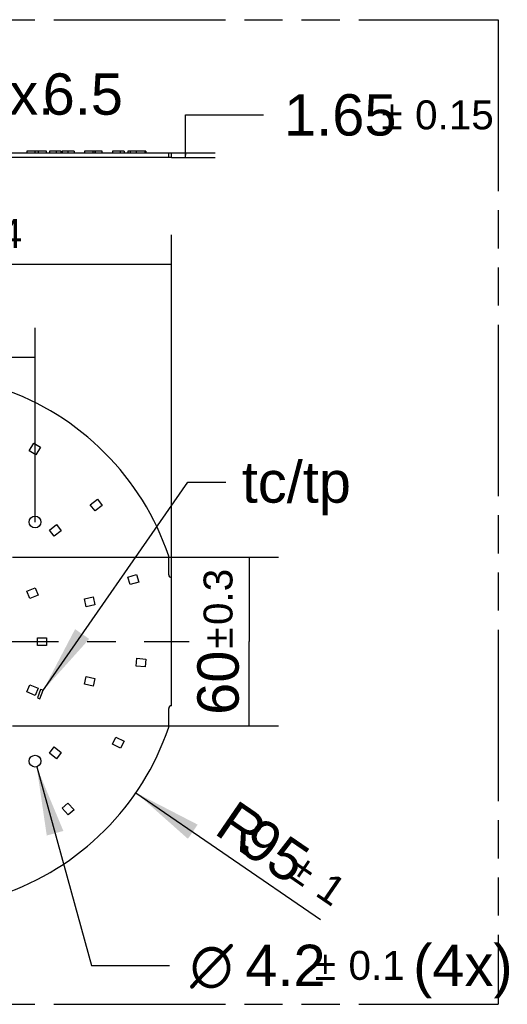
# Model space of a CAD drawing. Header units: millimetres. Extents: x 0 to 210, y 0 to 297.
# Tile 19 of 29: x 126 to 151, y 133 to 183. Entities that reach past the tile are written whole.
import ezdxf
from ezdxf.enums import TextEntityAlignment as Align

# ---------------------------------------------------------------- set-up
doc = ezdxf.new("R2010")
doc.units = ezdxf.units.MM
doc.header["$LTSCALE"] = 19.36
doc.linetypes.add('CENTER', pattern=[0.6, 0.375, -0.075, 0.075, -0.075])
doc.linetypes.add('PHANTOM', pattern=[0.8, 0.45, -0.05, 0.1, -0.05, 0.1, -0.05])
doc.layers.get('0').update_dxf_attribs({"linetype": 'CONTINUOUS'})
for name, color, linetype in [('DEFAULT_3', 7, 'PHANTOM'), ('Z_DIM_2D', 7, 'CONTINUOUS'), ('Z_NOTICE', 7, 'CONTINUOUS'), ('Z_START_DATUMS', 7, 'CONTINUOUS')]:
    doc.layers.add(name, color=color, linetype=linetype)
doc.styles.get("Standard").update_dxf_attribs({"font": 'txt', "width": 0.7})
doc.styles.add('TEXTSTYLE_3', font='helveticaneueltw1g-ltcn.otf')
doc.styles.add('TEXTSTYLE_4', font='gdt', dxfattribs={"width": 0.7})
doc.dimstyles.new('DIMSTYLE_1', dxfattribs={"dimtxt": 2.1, "dimasz": 3.5, "dimexe": 1.5, "dimexo": 0, "dimgap": 1.05, "dimtad": 1, "dimlfac": 7.000007, "dimdsep": 46, "dimtxsty": 'TEXTSTYLE_3', "dimblk": '_FILLED', "dimblk1": '_FILLED', "dimblk2": '_FILLED', "dimcen": 0.09, "dimclrt": 5, "dimazin": 2, "dimtol": 1, "dimtp": 0.15, "dimtm": 0.15, "dimtfac": 1, "dimtofl": 0, "dimtmove": 0, "dimatfit": 3, "dimldrblk": '_FILLED', "dimfxl": 0, "dimtolj": 1, "dimarcsym": 0})
doc.dimstyles.new('DIMSTYLE_2', dxfattribs={"dimtxt": 2.1, "dimasz": 3.5, "dimexe": 1.5, "dimexo": 0, "dimgap": 1.05, "dimtad": 1, "dimlfac": 7.000007, "dimdsep": 46, "dimtxsty": 'TEXTSTYLE_3', "dimblk": '_FILLED', "dimblk1": '_FILLED', "dimblk2": '_FILLED', "dimcen": 0.09, "dimclrt": 5, "dimazin": 2, "dimtp": 0.2, "dimtm": 0.2, "dimtfac": 1, "dimtofl": 0, "dimtmove": 0, "dimatfit": 3, "dimldrblk": '_FILLED', "dimfxl": 0, "dimtolj": 1, "dimarcsym": 0})
doc.dimstyles.new('DIMSTYLE_3', dxfattribs={"dimtxt": 2.1, "dimasz": 3.5, "dimexe": 1.5, "dimexo": 0, "dimgap": 0.525, "dimtad": 1, "dimlfac": 7.000007, "dimdsep": 46, "dimtxsty": 'TEXTSTYLE_3', "dimblk": '_FILLED', "dimblk1": '_FILLED', "dimblk2": '_FILLED', "dimcen": 0.09, "dimclrt": 5, "dimazin": 2, "dimtol": 1, "dimtp": 0.3, "dimtm": 0.3, "dimtfac": 1, "dimtofl": 0, "dimtmove": 0, "dimatfit": 3, "dimldrblk": '_FILLED', "dimfxl": 0, "dimtolj": 1, "dimarcsym": 0})
doc.dimstyles.new('DIMSTYLE_4', dxfattribs={"dimtxt": 2.1, "dimasz": 3.5, "dimexe": 1.5, "dimexo": 0, "dimtad": 1, "dimlfac": 7.000007, "dimdsep": 46, "dimtxsty": 'TEXTSTYLE_3', "dimblk": '_FILLED', "dimblk1": '_FILLED', "dimblk2": '_FILLED', "dimcen": 0.09, "dimclrt": 5, "dimazin": 2, "dimtol": 1, "dimtp": 0.1, "dimtm": 0.1, "dimtfac": 1, "dimtofl": 0, "dimtmove": 0, "dimatfit": 1, "dimldrblk": '_FILLED', "dimfxl": 0, "dimtolj": 1, "dimarcsym": 0})
doc.dimstyles.new('DIMSTYLE_5', dxfattribs={"dimtxt": 2.1, "dimasz": 3.5, "dimexe": 1.5, "dimexo": 0, "dimtad": 1, "dimlfac": 7.000007, "dimdsep": 46, "dimtxsty": 'TEXTSTYLE_3', "dimblk": '_FILLED', "dimblk1": '_FILLED', "dimblk2": '_FILLED', "dimcen": 0.09, "dimclrt": 5, "dimazin": 2, "dimtol": 1, "dimtp": 1, "dimtm": 1, "dimtfac": 1, "dimtofl": 0, "dimtmove": 0, "dimatfit": 3, "dimldrblk": '_FILLED', "dimfxl": 0, "dimtolj": 1, "dimarcsym": 0})
doc.dimstyles.new('DIMSTYLE_6', dxfattribs={"dimtxt": 2.1, "dimasz": 3.5, "dimexe": 1.5, "dimexo": 0, "dimgap": 0.525, "dimtad": 1, "dimlfac": 7.000007, "dimdsep": 46, "dimtxsty": 'TEXTSTYLE_3', "dimblk": '_FILLED', "dimblk1": '_FILLED', "dimblk2": '_FILLED', "dimcen": 0.09, "dimclrt": 5, "dimazin": 2, "dimtol": 1, "dimtp": 0.2, "dimtm": 0.2, "dimtfac": 1, "dimtofl": 0, "dimtmove": 0, "dimatfit": 3, "dimldrblk": '_FILLED', "dimfxl": 0, "dimtolj": 1, "dimarcsym": 0})
doc.dimstyles.new('DIMSTYLE_7', dxfattribs={"dimtxt": 2.1, "dimasz": 3.5, "dimexe": 1.5, "dimexo": 0, "dimgap": 0.525, "dimtad": 1, "dimlfac": 7.000007, "dimdsep": 46, "dimtxsty": 'TEXTSTYLE_3', "dimblk": '_FILLED', "dimblk1": '_FILLED', "dimblk2": '_FILLED', "dimcen": 0.09, "dimclrt": 5, "dimazin": 2, "dimtol": 1, "dimtp": 0.4, "dimtm": 0.4, "dimtfac": 1, "dimtofl": 0, "dimtmove": 0, "dimatfit": 3, "dimldrblk": '_FILLED', "dimfxl": 0, "dimtolj": 1, "dimarcsym": 0})
doc.dimstyles.get("Standard").update_dxf_attribs({"dimtxt": 3.5, "dimasz": 3.5, "dimexe": 1.5, "dimexo": 0, "dimtad": 1, "dimdsep": 46, "dimtxsty": 'Standard', "dimblk": '_FILLED', "dimblk1": '_FILLED', "dimblk2": '_FILLED', "dimcen": 0.09, "dimclrt": 5, "dimazin": 2, "dimtol": 1, "dimtp": 0.05, "dimtm": 0.05, "dimtfac": 1, "dimtofl": 0, "dimtmove": 0, "dimatfit": 3, "dimldrblk": '_FILLED', "dimfxl": 0, "dimtolj": 1, "dimarcsym": 0})

# ---------------------------------------------------------------- blocks, each defined once
blk = doc.blocks.new('*D5')
at = {"layer": 'Z_DIM_2D', "color": 2, "linetype": 'Continuous', "transparency": 16777216}
for p, q in [((134.258, 175.805), (134.258, 177.847)), ((134.258, 177.847), (138.208, 177.847)), ((133.546, 175.923), (135.758, 175.923)), ((133.546, 175.687), (135.758, 175.687)), ((134.258, 175.923), (134.258, 175.805)), ((134.258, 175.687), (134.258, 175.805))]:
    blk.add_line(p, q, dxfattribs=at)
at = {"layer": 'Z_DIM_2D', "color": 5, "linetype": 'Continuous', "transparency": 16777216}
for s, height, style, p in [('1.65', 2.1, 'TEXTSTYLE_3', (139.258, 176.797)), ('`', 1.47, 'TEXTSTYLE_4', (144.195, 177.112)), ('0.15', 1.47, 'TEXTSTYLE_3', (145.91, 177.112))]:
    blk.add_text(s, height=height, dxfattribs=dict(at, style=style)).set_placement(p)
blk = doc.blocks.new('_FILLED')
at = {"color": 0, "linetype": 'ByBlock'}
blk.add_solid([(0, 0), (-1, 0.125), (-1, -0.125)], dxfattribs=at)
blk = doc.blocks.new('_NONE')
blk = doc.blocks.new('*D6')
at = {"layer": 'Z_DIM_2D', "color": 2, "linetype": 'Continuous', "transparency": 16777216}
for p, q in [((116.235, 176.126), (116.235, 178.904)), ((116.235, 178.904), (120.185, 178.904)), ((119.75, 176.566), (114.735, 176.566)), ((116.235, 176.566), (116.235, 176.126)), ((116.235, 175.687), (116.235, 176.126)), ((117.288, 175.687), (114.735, 175.687))]:
    blk.add_line(p, q, dxfattribs=at)
at = {"layer": 'Z_DIM_2D', "color": 5, "linetype": 'Continuous', "transparency": 16777216, "style": 'TEXTSTYLE_3'}
for s, p in [('6.5', (127.002, 177.854)), ('max. ', (121.235, 177.854))]:
    blk.add_text(s, height=2.1, dxfattribs=at).set_placement(p)
blk = doc.blocks.new('*D7')
at = {"layer": 'Z_DIM_2D', "color": 2, "linetype": 'Continuous', "transparency": 16777216}
for p, q in [((125.475, 155.386), (138.981, 155.386)), ((137.481, 155.386), (137.481, 151.1)), ((137.481, 146.815), (137.481, 151.1)), ((125.475, 146.815), (138.981, 146.815))]:
    blk.add_line(p, q, dxfattribs=at)
at = {"layer": 'Z_DIM_2D', "color": 5, "linetype": 'Continuous', "transparency": 16777216}
for s, height, style, p in [('0.3', 1.47, 'TEXTSTYLE_3', (136.641, 153.368)), ('`', 1.47, 'TEXTSTYLE_4', (136.641, 151.277)), ('60', 2.1, 'TEXTSTYLE_3', (136.956, 149.009))]:
    blk.add_text(s, height=height, rotation=90, dxfattribs=dict(at, style=style)).set_placement(p, align=Align.CENTER)
blk = doc.blocks.new('*D9')
at = {"layer": 'Z_DIM_2D', "color": 2, "linetype": 'Continuous', "transparency": 16777216}
for p, q in [((126.698, 144.74), (129.489, 134.657)), ((129.489, 134.657), (133.439, 134.657))]:
    blk.add_line(p, q, dxfattribs=at)
at = {"layer": 'Z_DIM_2D', "color": 2, "linetype": 'Continuous', "transparency": 16777216, "xscale": 3.5, "yscale": 3.5, "zscale": 3.5, "rotation": 105.4742677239}
blk.add_blockref('_FILLED', (126.698, 144.74), dxfattribs=at)
at = {"layer": 'Z_DIM_2D', "color": 5, "linetype": 'Continuous', "transparency": 16777216}
for s, height, style, p in [('4.2', 2.1, 'TEXTSTYLE_3', (137.289, 133.607)), ('`', 1.47, 'TEXTSTYLE_4', (140.815, 133.922)), (' (4x)', 2.1, 'TEXTSTYLE_3', (144.998, 133.607)), ('n', 2.1, 'TEXTSTYLE_4', (134.489, 133.607)), ('0.1', 1.47, 'TEXTSTYLE_3', (142.53, 133.922))]:
    blk.add_text(s, height=height, dxfattribs=dict(at, style=style)).set_placement(p)
blk = doc.blocks.new('*D10')
at = {"layer": 'Z_DIM_2D', "color": 2, "linetype": 'Continuous', "transparency": 16777216}
blk.add_line((131.738, 143.424), (141.113, 136.994), dxfattribs=at)
at = {"layer": 'Z_DIM_2D', "color": 2, "linetype": 'Continuous', "transparency": 16777216, "xscale": 3.5, "yscale": 3.5, "zscale": 3.5, "rotation": 145.5547264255}
blk.add_blockref('_FILLED', (131.738, 143.424), dxfattribs=at)
at = {"layer": 'Z_DIM_2D', "color": 5, "linetype": 'Continuous', "transparency": 16777216}
for s, height, style, p in [('R', 2.1, 'TEXTSTYLE_3', (135.64, 141.385)), ('95', 2.1, 'TEXTSTYLE_3', (136.855, 140.551)), ('`', 1.47, 'TEXTSTYLE_4', (139.359, 139.216)), ('1', 1.47, 'TEXTSTYLE_3', (140.773, 138.246))]:
    blk.add_text(s, height=height, rotation=-34.4453, dxfattribs=dict(at, style=style)).set_placement(p)
blk = doc.blocks.new('*D11')
at = {"layer": 'Z_DIM_2D', "color": 2, "linetype": 'Continuous', "transparency": 16777216}
for p, q in [((114.475, 157.172), (114.475, 167.03)), ((126.618, 157.172), (126.618, 167.03)), ((114.475, 165.53), (120.546, 165.53)), ((126.618, 165.53), (120.546, 165.53))]:
    blk.add_line(p, q, dxfattribs=at)
at = {"layer": 'Z_DIM_2D', "color": 5, "linetype": 'Continuous', "transparency": 16777216}
for s, height, style, p in [('85', 2.1, 'TEXTSTYLE_3', (118.455, 166.055)), ('`', 1.47, 'TEXTSTYLE_4', (120.722, 166.37)), ('0.2', 1.47, 'TEXTSTYLE_3', (122.814, 166.37))]:
    blk.add_text(s, height=height, dxfattribs=dict(at, style=style)).set_placement(p, align=Align.CENTER)
blk = doc.blocks.new('*D13')
at = {"layer": 'Z_DIM_2D', "color": 2, "linetype": 'Continuous', "transparency": 16777216}
for p, q in [((107.546, 154.354), (107.546, 171.749)), ((133.546, 154.354), (133.546, 171.749)), ((107.546, 170.249), (120.546, 170.249)), ((133.546, 170.249), (120.546, 170.249))]:
    blk.add_line(p, q, dxfattribs=at)
at = {"layer": 'Z_DIM_2D', "color": 5, "linetype": 'Continuous', "transparency": 16777216}
for s, height, style, p in [('182', 2.1, 'TEXTSTYLE_3', (119.471, 170.774)), ('`', 1.47, 'TEXTSTYLE_4', (122.444, 171.089)), ('0.4', 1.47, 'TEXTSTYLE_3', (124.536, 171.089))]:
    blk.add_text(s, height=height, dxfattribs=dict(at, style=style)).set_placement(p, align=Align.CENTER)

msp = doc.modelspace()

# ---------------------------------------------------------------- linework, layer by layer
at = {"color": 7, "linetype": 'Continuous'}
for p, q in [((107.5462, 175.9227), (133.5462, 175.9227)), ((133.5462, 175.687), (107.5462, 175.687)), ((127.2033, 175.997), (126.1977, 175.997)), ((126.1977, 175.997), (126.1977, 175.9227)), ((126.6201, 175.9227), (126.6201, 175.997)), ((126.7354, 175.9241), (127.02, 175.9241)), ((126.7354, 175.9227), (126.7354, 175.9241)), ((126.7731, 175.997), (126.7731, 175.9241)), ((126.8629, 175.9227), (126.8629, 175.9241)), ((127.02, 175.9227), (127.02, 175.9241)), ((127.2033, 175.9227), (127.2033, 175.997)), ((127.9501, 175.997), (127.342, 175.997)), ((127.342, 175.997), (127.342, 175.9227)), ((127.6998, 175.9227), (127.6998, 175.997)), ((127.9488, 175.997), (127.9488, 175.9227)), ((127.9501, 175.9227), (127.9501, 175.997)), ((128.5944, 175.997), (127.9908, 175.997)), ((127.9908, 175.997), (127.9908, 175.9227)), ((128.2987, 175.9227), (128.2987, 175.997)), ((128.5944, 175.997), (128.5944, 175.9227)), ((130.0255, 175.997), (129.1223, 175.997)), ((129.1223, 175.997), (129.1223, 175.9227)), ((129.1228, 175.997), (129.1228, 175.9227)), ((129.5685, 175.9227), (129.5685, 175.997)), ((129.6575, 175.997), (129.6575, 175.9227)), ((129.6608, 175.997), (129.6608, 175.9227)), ((130.0255, 175.9227), (130.0255, 175.997)), ((131.1344, 175.997), (130.5469, 175.997)), ((130.5469, 175.997), (130.5469, 175.9227)), ((130.9561, 175.9227), (130.9561, 175.997)), ((131.1344, 175.997), (131.1344, 175.9227)), ((132.2431, 175.997), (131.3323, 175.997)), ((131.3323, 175.997), (131.3323, 175.9227)), ((131.4418, 175.997), (131.4418, 175.9227)), ((131.751, 175.997), (131.751, 175.9227)), ((132.2062, 175.9227), (132.2062, 175.997)), ((132.2431, 175.997), (132.2431, 175.9227)), ((133.4034, 175.687), (133.4034, 175.9227)), ((133.5462, 175.687), (133.5462, 175.9227)), ((126.3094, 160.7864), (126.5501, 161.175)), ((126.5501, 161.175), (126.8901, 160.9645)), ((126.6495, 160.5758), (126.3094, 160.7864)), ((126.8901, 160.9645), (126.6495, 160.5758)), ((129.4197, 158.0508), (129.7845, 158.3263)), ((129.6608, 157.7316), (129.4197, 158.0508)), ((130.0255, 158.0072), (129.6608, 157.7316)), ((129.7845, 158.3263), (130.0255, 158.0072)), ((127.3434, 156.7576), (127.7012, 157.0421)), ((127.7012, 157.0421), (127.9501, 156.729)), ((127.5923, 156.4445), (127.3434, 156.7576)), ((127.9501, 156.729), (127.5923, 156.4445)), ((133.4034, 154.4968), (133.4034, 155.445)), ((131.3323, 154.3756), (131.772, 154.5008)), ((131.772, 154.5008), (131.8815, 154.1161)), ((131.4418, 153.9909), (131.3323, 154.3756)), ((131.8815, 154.1161), (131.4418, 153.9909)), ((133.5462, 147.8395), (133.5462, 154.354)), ((126.1978, 153.6549), (126.6201, 153.8298)), ((126.3508, 153.2853), (126.1978, 153.6549)), ((126.6201, 153.8298), (126.7732, 153.4602)), ((126.7732, 153.4602), (126.3508, 153.2853)), ((129.1223, 153.2623), (129.568, 153.3642)), ((129.2114, 152.8724), (129.1223, 153.2623)), ((129.568, 153.3642), (129.6571, 152.9742)), ((129.6571, 152.9742), (129.2114, 152.8724)), ((126.7462, 151.2977), (127.2033, 151.2977)), ((126.7462, 150.8977), (126.7462, 151.2977)), ((127.2033, 151.2977), (127.2033, 150.8977)), ((127.2033, 150.8977), (126.7462, 150.8977)), ((131.751, 149.8581), (131.7879, 150.2564)), ((131.7879, 150.2564), (132.2431, 150.2142)), ((132.2431, 150.2142), (132.2062, 149.8159)), ((132.2062, 149.8159), (131.751, 149.8581)), ((129.1228, 148.9349), (129.2118, 149.3248)), ((129.2118, 149.3248), (129.6575, 149.2231)), ((129.6575, 149.2231), (129.5685, 148.8331)), ((126.1977, 148.5404), (126.3508, 148.9099)), ((126.6201, 148.3655), (126.1977, 148.5404)), ((126.3508, 148.9099), (126.7731, 148.735)), ((126.7731, 148.735), (126.6201, 148.3655)), ((126.8925, 148.6726), (126.7354, 148.2433)), ((126.8629, 148.1966), (127.02, 148.6259)), ((127.02, 148.6259), (126.8925, 148.6726)), ((129.5685, 148.8331), (129.1228, 148.9349)), ((126.7354, 148.2433), (126.8629, 148.1966)), ((133.4034, 146.7558), (133.4034, 147.6968)), ((130.5469, 145.8947), (130.7251, 146.2528)), ((130.7251, 146.2528), (131.1344, 146.049)), ((131.1344, 146.049), (130.9561, 145.6909)), ((127.342, 145.4362), (127.591, 145.7492)), ((127.591, 145.7492), (127.9488, 145.4647)), ((130.9561, 145.6909), (130.5469, 145.8947)), ((127.6998, 145.1516), (127.342, 145.4362)), ((127.9488, 145.4647), (127.6998, 145.1516)), ((127.9908, 142.6323), (128.2864, 142.9018)), ((128.2987, 142.2945), (127.9908, 142.6323)), ((128.2864, 142.9018), (128.5944, 142.5639)), ((128.5944, 142.5639), (128.2987, 142.2945))]:
    msp.add_line(p, q, dxfattribs=at)
for centre in [(126.6176, 157.1718), (126.6176, 145.029)]:
    msp.add_circle(centre, 0.3, dxfattribs=at)
for centre, radius, start, end in [((120.5462, 151.1004), 13.5714, 18.67066, 71.26239), ((133.5461, 154.4968), 0.1428, 180, 270.01303), ((133.5461, 147.6968), 0.1428, 89.98697, 180), ((120.5462, 151.1004), 13.5714, 288.6056, 341.32933)]:
    msp.add_arc(centre, radius, start, end, dxfattribs=at)
at = {"layer": 'DEFAULT_3', "color": 91, "linetype": 'PHANTOM', "true_color": 0x80ff80}
for p, q in [((50.1286, 182.68), (150.1286, 182.68)), ((150.1286, 182.68), (150.1286, 132.68)), ((50.1286, 132.68), (150.1286, 132.68))]:
    msp.add_line(p, q, dxfattribs=at)
at = {"layer": 'Z_START_DATUMS', "color": 7, "linetype": 'CENTER'}
msp.add_line((120.5462, 151.1004), (134.4443, 151.1004), dxfattribs=at)

# ---------------------------------------------------------------- texts
at = {"layer": 'Z_NOTICE', "color": 5, "linetype": 'Continuous', "style": 'TEXTSTYLE_3'}
msp.add_text(' tc/tp', height=2.1, dxfattribs=at).set_placement((136.297, 158.1523))

# ---------------------------------------------------------------- dimensions: what is measured, and where the dimension line sits
at = {"layer": 'Z_DIM_2D', "color": 2, "linetype": 'Continuous'}
dim = msp.add_linear_dim(base=(116.2348, 175.687), p1=(119.7497, 176.5655), p2=(114.7348, 175.687), angle=270, text='max. <>', dimstyle='DIMSTYLE_2', override={"dimtad": 0, "dimtih": 1, "dimtoh": 1, "dimblk1": 'NONE', "dimblk2": 'NONE', "dimsah": 1}, dxfattribs=at)
dim.commit()
dim.dimension.update_dxf_attribs({"geometry": '*D6', "text_midpoint": (125.8814, 178.9038), "dimtype": 160})
for base, p1, p2, angle, dimstyle, override, picture, middle in [((134.2581, 175.9227), (135.7581, 175.687), (135.7581, 175.9227), 90, 'DIMSTYLE_1', {"dimtad": 0, "dimtih": 1, "dimtoh": 1, "dimblk1": 'NONE', "dimblk2": 'NONE', "dimsah": 1}, '*D5', (144.3117, 177.8467)), ((137.4807, 146.8147), (125.4747, 155.3861), (125.4747, 146.8147), 270, 'DIMSTYLE_3', {"dimblk1": 'NONE', "dimblk2": 'NONE', "dimsah": 1}, '*D7', (137.4807, 151.1004))]:
    dim = msp.add_linear_dim(base=base, p1=p1, p2=p2, angle=angle, dimstyle=dimstyle, override=override, dxfattribs=at)
    dim.commit()
    dim.dimension.update_dxf_attribs({"geometry": picture, "text_midpoint": middle, "dimtype": 160})
for base, p1, p2, dimstyle, picture, middle in [((133.5462, 170.2488), (107.5462, 154.354), (133.5462, 154.354), 'DIMSTYLE_7', '*D13', (121.5627, 170.2488)), ((126.6176, 165.5302), (114.4747, 157.1718), (126.6176, 157.1718), 'DIMSTYLE_6', '*D11', (120.5462, 165.5302))]:
    dim = msp.add_linear_dim(base=base, p1=p1, p2=p2, dimstyle=dimstyle, override={"dimblk1": 'NONE', "dimblk2": 'NONE', "dimsah": 1}, dxfattribs=at)
    dim.commit()
    dim.dimension.update_dxf_attribs({"geometry": picture, "text_midpoint": middle, "dimtype": 160})
dim = msp.add_radius_dim(center=(120.5462, 151.1004), mpoint=(131.7381, 143.4242), text='R<>', dimstyle='DIMSTYLE_5', override={"dimpost": '<>'}, dxfattribs=at)
dim.commit()
dim.dimension.update_dxf_attribs({"geometry": '*D10', "text_midpoint": (139.0295, 140.4018), "dimtype": 164})
dim = msp.add_diameter_dim_2p(p1=(126.6976, 144.7399), p2=(126.5375, 145.3181), text='%%c<> (4x)', dimstyle='DIMSTYLE_4', override={"dimtad": 0, "dimtih": 1, "dimtoh": 1, "dimpost": '<>'}, dxfattribs=at)
dim.commit()
dim.dimension.update_dxf_attribs({"geometry": '*D9', "text_midpoint": (141.9965, 134.657), "dimtype": 163})

# ---------------------------------------------------------------- leaders
at = {"layer": 'Z_NOTICE', "color": 2, "linetype": 'Continuous'}
msp.add_leader([(127.0129, 148.6065), (134.3672, 159.2023), (136.297, 159.2023)], dimstyle='Standard', override={"dimtad": 0}, dxfattribs=at)

doc.saveas('drawing.dxf')
